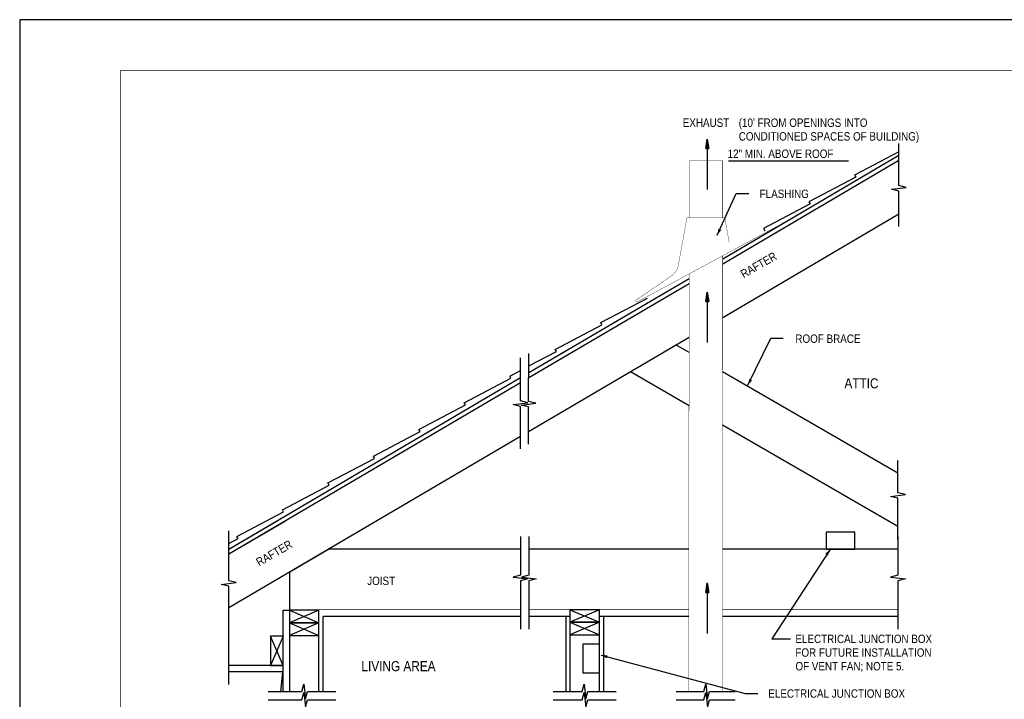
# Model space of a CAD drawing. Extents: x -4.7 to 19.3, y -5.1 to 12.9.
# Tile 12 of 13: x -4.7 to 9.9, y 2.8 to 12.9. Entities that reach past the tile are written whole.
import ezdxf
from ezdxf.enums import TextEntityAlignment as Align

# ---------------------------------------------------------------- set-up
doc = ezdxf.new("R2010")
doc.units = 0
doc.layers.get('0').update_dxf_attribs({"linetype": 'CONTINUOUS'})
for name, color, linetype in [('29', 7, 'CONTINUOUS'), ('32', 7, 'CONTINUOUS'), ('35', 7, 'CONTINUOUS')]:
    doc.layers.add(name, color=color, linetype=linetype)

# ---------------------------------------------------------------- blocks, each defined once
blk = doc.blocks.new('ARW')
at = {"layer": '32', "color": 1, "linetype": 'CONTINUOUS'}
for p, q in [((-0.011719, 0.001953), (0, 0)), ((-0.011719, 0.001952), (-0.011719, -0.001967)), ((-0.011719, 0.001294), (-0.007766, 0.001294)), ((-0.011719, 0.000643), (-0.003859, 0.000643)), ((0, 0), (-0.011719, -0.001967)), ((-0.011719, -0.000008), (0, -0.000008)), ((-0.011719, -0.000659), (-0.003924, -0.000659)), ((-0.011719, -0.00131), (-0.007802, -0.00131))]:
    blk.add_line(p, q, dxfattribs=at)

msp = doc.modelspace()

# ---------------------------------------------------------------- linework, layer by layer
at = {"layer": '29', "linetype": 'CONTINUOUS'}
for p, q in [((5.744605, 9.324824), (8.362267, 10.862701)), ((5.744605, 9.252337), (8.362267, 10.79021)), ((5.744605, 8.454966), (8.362267, 9.992842)), ((2.865229, 7.633193), (5.244604, 9.031074)), ((2.865229, 7.560706), (5.244604, 8.958586)), ((2.858086, 6.759138), (5.244604, 8.161219)), ((2.865229, 7.732505), (3.274033, 7.948112)), ((5.244605, 7.934436), (5.049918, 8.04684)), ((5.244204, 7.14081), (4.372427, 7.64413)), ((8.350576, 6.141202), (5.744566, 7.645785)), ((-1.597831, 5.011148), (2.740229, 7.559755)), ((-1.597831, 4.938659), (2.740229, 7.487268)), ((8.350576, 5.347348), (5.744255, 6.8521)), ((-1.597831, 4.141285), (2.740229, 6.689896)), ((-1.597831, 5.011147), (-0.879004, 5.433457)), ((-1.597831, 4.938658), (-0.75562, 5.433457)), ((-1.597831, 5.094335), (-1.457216, 5.168496)), ((2.74023, 5.011001), (-0.117462, 5.011001)), ((5.2414, 5.011001), (2.86523, 5.011001)), ((8.350576, 5.011001), (5.744514, 5.011001)), ((-0.69529, 4.671529), (-0.69394, 2.89547)), ((-0.78769, 2.89547), (-0.78769, 4.104751)), ((-0.78769, 4.104751), (-0.69394, 4.104751)), ((-0.25644, 4.104751), (-0.69394, 3.917251)), ((-0.69394, 4.104751), (-0.25644, 3.917251)), ((-0.25644, 2.89547), (-0.25644, 4.104751)), ((3.475177, 4.111001), (3.912677, 3.923501)), ((3.912677, 4.111001), (3.475177, 3.923501)), ((-0.19394, 2.89547), (-0.19394, 4.011001)), ((2.74023, 4.011001), (-0.19394, 4.011001)), ((3.475177, 4.011001), (2.86523, 4.011001)), ((3.412677, 4.011001), (3.412677, 2.89547)), ((5.2414, 4.011001), (3.912677, 4.011001)), ((3.975177, 4.011001), (3.975177, 2.89547)), ((8.350576, 4.011001), (5.743697, 4.011001)), ((-0.25644, 3.917251), (-0.69394, 3.729751)), ((-0.69394, 3.917251), (-0.25644, 3.729751)), ((3.475177, 3.923501), (3.912677, 3.736001)), ((3.912677, 3.923501), (3.475177, 3.736001)), ((-0.78769, 3.717212), (-0.97519, 3.279712)), ((-0.78769, 3.279712), (-0.97519, 3.717212)), ((-0.78769, 3.279712), (-1.597831, 3.279712)), ((-0.78769, 3.185962), (-1.597831, 3.185962)), ((-0.821618, 2.89547), (-0.791018, 3.185983))]:
    msp.add_line(p, q, dxfattribs=at)
for points in [[(8.362267, 9.805342), (8.362267, 10.331522), (8.252892, 10.358866), (8.471642, 10.38621), (8.362267, 10.413553), (8.362267, 11.040444)], [(8.362267, 10.915444), (7.703551, 10.568035), (7.72177, 10.537025)], [(7.72177, 10.537025), (7.027658, 10.170947), (7.045876, 10.139936)], [(7.045876, 10.139936), (6.351764, 9.773858), (6.369983, 9.742849)], [(3.949924, 8.345199), (3.931706, 8.376208), (4.625818, 8.742286)], [(3.274033, 7.948112), (3.255814, 7.979121), (3.949924, 8.345199)], [(2.858086, 6.571638), (2.858086, 7.12394), (2.748711, 7.151284), (2.967461, 7.178628), (2.858086, 7.205971), (2.865229, 7.920005)], [(2.740229, 6.502396), (2.740229, 7.132363), (2.630854, 7.159707), (2.849604, 7.187051), (2.740229, 7.214395), (2.740229, 7.854081)], [(2.598141, 7.551023), (2.579922, 7.582034), (2.740229, 7.666581)], [(1.922247, 7.153935), (1.904029, 7.184945), (2.598141, 7.551023)], [(1.246354, 6.756848), (1.228135, 6.787857), (1.922247, 7.153935)], [(0.570462, 6.35976), (0.552243, 6.39077), (1.246354, 6.756848)], [(-0.10543, 5.962672), (-0.123648, 5.993682), (0.570462, 6.35976)], [(8.350576, 5.159848), (8.350576, 5.765941), (8.241201, 5.793285), (8.459951, 5.820629), (8.350576, 5.847973), (8.350576, 6.328702)], [(-0.781323, 5.565583), (-0.799542, 5.596594), (-0.10543, 5.962672)], [(-1.457216, 5.168496), (-1.475435, 5.199505), (-0.781323, 5.565583)], [(-1.597831, 2.998462), (-1.597831, 4.458715), (-1.707206, 4.486059), (-1.488456, 4.513402), (-1.597831, 4.540746), (-1.597831, 5.281833)], [(2.74023, 5.198501), (2.74023, 4.621905), (2.630855, 4.594561), (2.849605, 4.567217), (2.74023, 4.539874), (2.74023, 3.823501)], [(2.86523, 5.198501), (2.86523, 4.621905), (2.755855, 4.594561), (2.974605, 4.567217), (2.86523, 4.539874), (2.86523, 3.823501)], [(8.350576, 5.198501), (8.350576, 4.621905), (8.241201, 4.594561), (8.459951, 4.567217), (8.350576, 4.539874), (8.350576, 3.823501)], [(3.912677, 2.89547), (3.912677, 4.111001), (3.475177, 4.111001), (3.475177, 2.89547)], [(-1.009118, 2.89547), (-0.50901, 2.89547), (-0.481667, 3.004845), (-0.454323, 2.786095), (-0.426979, 2.89547), (-0.00644, 2.89547)], [(3.225177, 2.89547), (3.656415, 2.89547), (3.683759, 3.004845), (3.711103, 2.786095), (3.738447, 2.89547), (4.162677, 2.89547)], [(5.0539, 2.89547), (5.465801, 2.89547), (5.493145, 3.004845), (5.520488, 2.786095), (5.547832, 2.89547), (5.930208, 2.89547)], [(-1.009118, 2.77047), (-0.50901, 2.77047), (-0.481667, 2.879845), (-0.454323, 2.661095), (-0.426979, 2.77047), (-0.00644, 2.77047)], [(3.225177, 2.77047), (3.656415, 2.77047), (3.683759, 2.879845), (3.711103, 2.661095), (3.738447, 2.77047), (4.162677, 2.77047)], [(5.0539, 2.77047), (5.465801, 2.77047), (5.493145, 2.879845), (5.520488, 2.661095), (5.547832, 2.77047), (5.930105, 2.77047)]]:
    msp.add_lwpolyline(points, dxfattribs=at)
for points, const_width in [([(5.244605, 9.933788), (5.244605, 10.781154)], 0.005), ([(5.744605, 10.781154), (5.244605, 10.781154)], 0.005), ([(5.744605, 9.933788), (5.744605, 10.781154)], 0.005), ([(4.476257, 8.68472), (6.63052, 9.849561)], 0.005), ([(5.213355, 9.933788), (5.086618, 9.232624)], 0.005), ([(5.775855, 9.933788), (5.213355, 9.933788)], 0.005), ([(5.775855, 9.933788), (5.841965, 9.568046)], 0.005), ([(5.744605, 7.745376), (5.744605, 9.370512)], 0.005), ([(4.989053, 9.075939), (4.459957, 8.711329)], 0.005), ([(5.244605, 7.745376), (5.244605, 9.099882)], 0.005), ([(5.2414, 2.89547), (5.244605, 7.745376)], 0.005), ([(5.744605, 7.745376), (5.742708, 2.89547)], 0.005), ([(-0.111212, 5.004751), (-0.68904, 4.665277)], 0.01), ([(-0.69394, 4.111001), (2.74023, 4.111001)], 0.01), ([(2.86523, 4.111001), (5.2414, 4.111001)], 0.01), ([(5.743775, 4.111001), (8.350576, 4.111001)], 0.01)]:
    msp.add_lwpolyline(points, dxfattribs=dict(at, const_width=const_width))
msp.add_lwpolyline([(6.632661, 9.845601, 0.005, 0.005, 0.511448), (6.610616, 9.858092, 0, 0, 0), (5.937435, 9.548892, 0, 0, -0.326191), (5.840964, 9.567864, 0, 0, -0.326191)], format="xyseb", dxfattribs=at)
at = {"layer": '29', "linetype": 'CONTINUOUS', "const_width": 0.005}
for points in [[(5.086618, 9.232624, -0.191333), (4.989055, 9.07594, -0.191333)], [(4.476257, 8.684721, -0.947617), (4.459957, 8.71133, -0.947617)]]:
    msp.add_lwpolyline(points, format="xyb", dxfattribs=at)
at = {"layer": '29', "linetype": 'CONTINUOUS'}
for points in [[(7.282646, 5.012771), (7.708725, 5.012771), (7.708725, 5.261428), (7.282646, 5.261428)], [(-0.69394, 3.917251), (-0.25644, 3.917251), (-0.25644, 4.104751), (-0.69394, 4.104751)], [(3.475177, 3.923501), (3.912677, 3.923501), (3.912677, 4.111001), (3.475177, 4.111001)], [(-0.69394, 3.729751), (-0.25644, 3.729751), (-0.25644, 3.917251), (-0.69394, 3.917251)], [(3.475177, 3.736001), (3.912677, 3.736001), (3.912677, 3.923501), (3.475177, 3.923501)], [(-0.97519, 3.717212), (-0.97519, 3.279712), (-0.78769, 3.279712), (-0.78769, 3.717212)], [(3.66402, 3.599122), (3.66402, 3.173043), (3.912677, 3.173043), (3.912677, 3.599122)]]:
    msp.add_lwpolyline(points, close=True, dxfattribs=at)
at = {"layer": '32', "color": 1, "linetype": 'CONTINUOUS'}
for p, q in [((5.516236, 11.102803), (5.516236, 10.352803)), ((5.832327, 10.781154), (7.61534, 10.781154)), ((5.66372, 9.676454), (5.947296, 10.293818)), ((5.947296, 10.293818), (6.134796, 10.293818)), ((5.516236, 8.830958), (5.516236, 8.080958)), ((6.119474, 7.445243), (6.458392, 8.143316)), ((6.458392, 8.143316), (6.645892, 8.143316)), ((7.341324, 5.006365), (6.472991, 3.680529)), ((5.516236, 4.507811), (5.516236, 3.757811)), ((6.472991, 3.680529), (6.754241, 3.680529)), ((3.937061, 3.436197), (6.07946, 2.86747)), ((6.07946, 2.86747), (6.26696, 2.86747))]:
    msp.add_line(p, q, dxfattribs=at)
for points in [[(5.72415, 9.751865), (5.66372, 9.676454), (5.681553, 9.77143)], [(6.181504, 7.519342), (6.119474, 7.445243), (6.139336, 7.539815)], [(7.270353, 4.940779), (7.341324, 5.006365), (7.309566, 4.915096)], [(4.021659, 3.38949), (3.937061, 3.436197), (4.033686, 3.434796)]]:
    msp.add_solid(points, dxfattribs=at)
at = {"layer": '35', "linetype": 'CONTINUOUS'}
msp.add_lwpolyline([(-4.704357, -5.12197), (19.295643, -5.12197), (19.295643, 12.87803), (-4.704357, 12.87803)], close=True, dxfattribs=at)
at = {"layer": '35', "linetype": 'CONTINUOUS', "const_width": 0.01}
msp.add_lwpolyline([(-3.204357, -4.37197), (18.545643, -4.37197), (18.545643, 12.12803), (-3.204357, 12.12803)], close=True, dxfattribs=at)

# ---------------------------------------------------------------- block references
at = {"xscale": 11.99998, "yscale": 11.99998, "rotation": 90}
for p in [(5.516236, 11.102803), (5.516236, 8.830958), (5.516236, 4.507811)]:
    msp.add_blockref('ARW', p, dxfattribs=at)

# ---------------------------------------------------------------- texts
at = {"layer": '32', "color": 1, "linetype": 'CONTINUOUS', "width": 0.875}
for s, height, p in [("(10' FROM OPENINGS INTO", 0.125, (5.983613, 11.409939)), ('EXHAUST', 0.125, (5.151561, 11.409939)), ('CONDITIONED SPACES OF BUILDING)', 0.125, (5.983613, 11.206814)), ('12" MIN. ABOVE ROOF', 0.125, (5.818704, 10.948763)), ('FLASHING', 0.125, (6.294583, 10.353043)), ('ROOF BRACE', 0.125, (6.8259, 8.200372)), ('ATTIC', 0.15, (7.554283, 7.549505)), ('JOIST', 0.125, (0.461326, 4.602642)), ('ELECTRICAL JUNCTION BOX', 0.125, (6.8259, 3.74023)), ('FOR FUTURE INSTALLATION', 0.125, (6.8259, 3.537105)), ('LIVING AREA', 0.15, (0.375061, 3.347423)), ('OF VENT FAN; NOTE 5.', 0.125, (6.8259, 3.33398)), ('ELECTRICAL JUNCTION BOX', 0.125, (6.423316, 2.927982))]:
    msp.add_text(s, height=height, dxfattribs=at).set_placement(p, align=Align.TOP_LEFT)
for p in [(5.994685, 9.140916), (-1.20698, 4.860025)]:
    msp.add_text('RAFTER', height=0.125, rotation=30, dxfattribs=at).set_placement(p, align=Align.TOP_LEFT)

doc.saveas('drawing.dxf')
